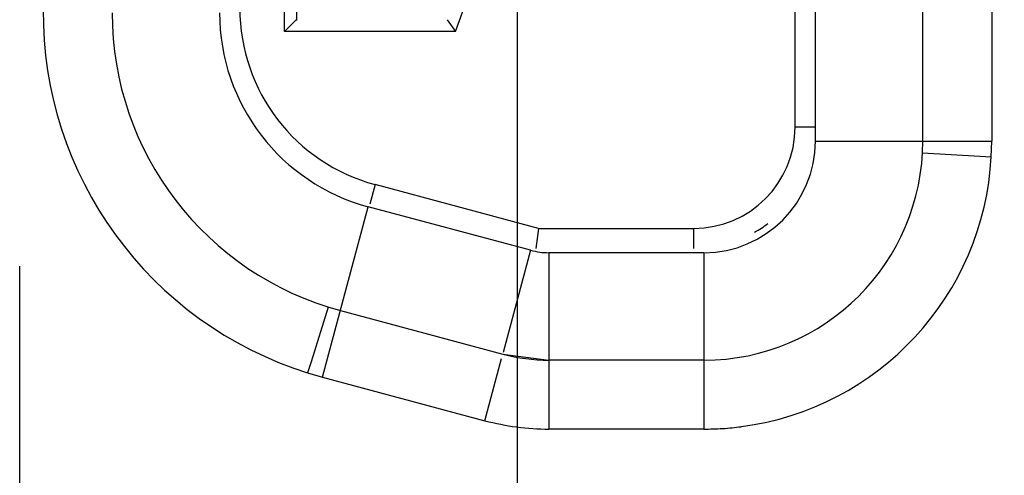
# Model space of a CAD drawing. Header units: inches. Extents: x 0 to 34, y 0 to 22.
# Tile 19 of 71: x 8.633 to 8.875, y 15.466 to 15.579. Entities that reach past the tile are written whole.
import ezdxf

# ---------------------------------------------------------------- set-up
doc = ezdxf.new("R2010")
doc.units = ezdxf.units.IN
doc.header["$LTSCALE"] = 1.87
doc.header["$MEASUREMENT"] = 0
doc.layers.get('0').update_dxf_attribs({"linetype": 'CONTINUOUS'})
doc.layers.add('DIMENSIONS', color=7, linetype='CONTINUOUS')
doc.styles.get("Standard").update_dxf_attribs({"font": 'txt', "width": 0.8})
doc.dimstyles.new('DIMSTYLE_1', dxfattribs={"dimtxt": 0.125, "dimasz": 0.18, "dimexe": 0.125, "dimexo": 0.0625, "dimgap": 0.09, "dimtad": 0, "dimtih": 1, "dimtoh": 1, "dimzin": 4, "dimdsep": 46, "dimtxsty": 'STANDARD', "dimblk": '_FILLED', "dimblk1": '_FILLED', "dimblk2": '_FILLED', "dimcen": 0.09, "dimadec": 0, "dimazin": 0, "dimtp": 0.01, "dimtm": 0.01, "dimtfac": 1, "dimtofl": 0, "dimtmove": 0, "dimatfit": 3, "dimldrblk": '_FILLED', "dimfxl": 1, "dimtolj": 1, "dimtzin": 4, "dimarcsym": 0})

# ---------------------------------------------------------------- blocks, each defined once
blk = doc.blocks.new('*D17')
at = {"layer": 'DIMENSIONS', "color": 2, "linetype": 'CONTINUOUS'}
blk.add_line((8.7552764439, 15.6219518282), (8.7552764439, 14.0748562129), dxfattribs=at)
at = {"layer": 'DIMENSIONS', "color": 2, "linetype": 'CONTINUOUS', "insert": (8.6927764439, 14.0123562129), "char_height": 0.125, "width": 1.125, "attachment_point": 3, "rotation": 90, "line_spacing_factor": 0.9}
blk.add_mtext('2.74{\\Ftxt.shx;\\W1.000000;\\H0.125000; }[69.7]', dxfattribs=at)
blk = doc.blocks.new('_FILLED')
at = {"color": 0, "linetype": 'BYBLOCK'}
blk.add_solid([(0, 0), (-1, 0.1736111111), (-1, -0.1736111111)], dxfattribs=at)
blk = doc.blocks.new('*D26')
at = {"layer": 'DIMENSIONS', "color": 2, "linetype": 'CONTINUOUS'}
blk.add_line((19.0762764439, 15.45503241), (19.0762764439, 14.0748562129), dxfattribs=at)
at = {"layer": 'DIMENSIONS', "color": 2, "linetype": 'CONTINUOUS', "insert": (19.0137764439, 14.0123562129), "char_height": 0.125, "width": 1.325, "attachment_point": 3, "rotation": 90, "line_spacing_factor": 0.9}
blk.add_mtext('13.06{\\Ftxt.shx;\\W1.000000;\\H0.125000; }[331.8]', dxfattribs=at)
blk = doc.blocks.new('*D27')
at = {"layer": 'DIMENSIONS', "color": 2, "linetype": 'CONTINUOUS'}
blk.add_line((20.1762764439, 15.45503241), (20.1762764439, 14.0748562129), dxfattribs=at)
at = {"layer": 'DIMENSIONS', "color": 2, "linetype": 'CONTINUOUS', "insert": (20.1137764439, 14.0123562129), "char_height": 0.125, "width": 1.325, "attachment_point": 3, "rotation": 90, "line_spacing_factor": 0.9}
blk.add_mtext('14.16{\\Ftxt.shx;\\W1.000000;\\H0.125000; }[359.8]', dxfattribs=at)
blk = doc.blocks.new('*D33')
at = {"layer": 'DIMENSIONS', "color": 2, "linetype": 'CONTINUOUS'}
for p, q in [((5.7269762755, 16.17663241), (5.6732478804, 16.0090444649)), ((9.4976764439, 16.17663241), (5.7269762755, 16.17663241)), ((5.6732478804, 16.0090444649), (5.3247764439, 16.0090444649))]:
    blk.add_line(p, q, dxfattribs=at)
at = {"layer": 'DIMENSIONS', "color": 2, "linetype": 'CONTINUOUS', "insert": (5.2622764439, 16.0715444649), "char_height": 0.125, "width": 1.125, "attachment_point": 3, "line_spacing_factor": 0.9}
blk.add_mtext('1.41{\\Ftxt.shx;\\W1.000000;\\H0.125000; }[35.9]', dxfattribs=at)
blk = doc.blocks.new('*D37')
at = {"layer": 'DIMENSIONS', "color": 2, "linetype": 'CONTINUOUS'}
blk.add_line((9.3186764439, 17.00563241), (5.3247764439, 17.00563241), dxfattribs=at)
at = {"layer": 'DIMENSIONS', "color": 2, "linetype": 'CONTINUOUS', "insert": (5.2622764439, 17.06813241), "char_height": 0.125, "width": 0.925, "attachment_point": 3, "line_spacing_factor": 0.9}
blk.add_mtext('2.24{\\Ftxt.shx;\\W1.000000;\\H0.125000; }[57]', dxfattribs=at)
blk = doc.blocks.new('*D39')
at = {"layer": 'DIMENSIONS', "color": 2, "linetype": 'CONTINUOUS'}
blk.add_line((10.1886764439, 18.02663241), (5.3247764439, 18.02663241), dxfattribs=at)
at = {"layer": 'DIMENSIONS', "color": 2, "linetype": 'CONTINUOUS', "insert": (5.2622764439, 18.08913241), "char_height": 0.125, "width": 1.125, "attachment_point": 3, "line_spacing_factor": 0.9}
blk.add_mtext('3.26{\\Ftxt.shx;\\W1.000000;\\H0.125000; }[82.9]', dxfattribs=at)

msp = doc.modelspace()

# ---------------------------------------------------------------- linework, layer by layer
at = {"color": 7, "linetype": 'CONTINUOUS'}
for p, q in [((8.8288856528, 15.5485921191), (8.8288856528, 16.0655921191)), ((8.8553856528, 15.5485921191), (8.8553856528, 16.0655921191)), ((8.8723856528, 16.0655921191), (8.8723856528, 15.5485921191)), ((8.8238856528, 15.5520921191), (8.8238856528, 16.0620921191)), ((8.740070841, 15.5755921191), (8.7478856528, 15.5970631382)), ((8.6978856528, 15.5755921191), (8.6978856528, 15.5921211)), ((8.7008856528, 15.5916274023), (8.7008856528, 15.5783776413)), ((8.7007680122, 15.5784744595), (8.6978856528, 15.5755921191)), ((8.7380465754, 15.5784830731), (8.740070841, 15.5755921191)), ((8.740070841, 15.5755921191), (8.6978856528, 15.5755921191)), ((8.8238856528, 15.5520921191), (8.8288856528, 15.5520921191)), ((8.8288856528, 15.5485921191), (8.8723856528, 15.5485921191)), ((8.8722824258, 15.5447649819), (8.8723856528, 15.5485921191)), ((8.8553071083, 15.5456807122), (8.8694259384, 15.54492225)), ((8.8694259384, 15.54492225), (8.8722823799, 15.5447641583)), ((8.7202387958, 15.5378918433), (8.7189447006, 15.5330622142)), ((8.7605439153, 15.5270921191), (8.7202387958, 15.5378918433)), ((8.7073154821, 15.4904011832), (8.7185741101, 15.5324189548)), ((8.758621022, 15.5216884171), (8.7185741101, 15.5324189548)), ((8.7605439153, 15.5270921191), (8.7598856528, 15.5220921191)), ((8.7605439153, 15.5270921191), (8.7988856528, 15.5270921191)), ((8.7988856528, 15.5220921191), (8.7988856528, 15.5270921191)), ((8.758621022, 15.5216884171), (8.7518583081, 15.4964496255)), ((8.7631503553, 15.5210921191), (8.7631503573, 15.4775921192)), ((8.8013856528, 15.5210921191), (8.7631503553, 15.5210921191)), ((8.8013856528, 15.5210921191), (8.8013856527, 15.4775921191)), ((8.632583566, 15.3325921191), (8.632583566, 15.5177924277)), ((8.7086962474, 15.5076982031), (8.7044727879, 15.4942096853)), ((8.7117154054, 15.5068219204), (8.7517623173, 15.4960913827)), ((8.747362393, 15.4796706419), (8.7514786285, 15.4950326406)), ((8.7517623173, 15.4960913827), (8.7631503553, 15.4945921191)), ((8.7044727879, 15.4942096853), (8.703620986, 15.4914734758)), ((8.8013856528, 15.4945921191), (8.7631503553, 15.4945921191)), ((8.7036203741, 15.4914736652), (8.7073154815, 15.4904011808)), ((8.7073154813, 15.4904011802), (8.7473623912, 15.479670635)), ((8.8013856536, 15.4775921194), (8.7631503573, 15.4775921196))]:
    msp.add_line(p, q, dxfattribs=at)
for centre, radius, start, end in [((8.7313897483, 15.5802391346), 0.0930069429, 179.4745281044, 252.6282386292), ((8.7313856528, 15.5802322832), 0.076, 179.9999999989, 255), ((8.7313856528, 15.5802322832), 0.0495, 180, 254.9999999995), ((8.7318856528, 15.5813585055), 0.045, 180, 254.9999999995), ((8.7988856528, 15.5520921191), 0.025, 270, 360), ((8.8013856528, 15.5485921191), 0.054, 270, 360), ((8.8013856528, 15.5485921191), 0.0275, 270, 360), ((8.8014120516, 15.548578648), 0.0709705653, 277.4549510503, 356.9117400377), ((8.7988856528, 15.5520921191), 0.03, 300, 307.5), ((8.7631503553, 15.5385921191), 0.0175, 255.000000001, 270), ((8.7631503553, 15.5385921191), 0.044, 255.0000000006, 270)]:
    msp.add_arc(centre, radius, start, end, dxfattribs=at)
for points, knots in [([(8.7473623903, 15.4796706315), (8.7499330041, 15.4789940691), (8.7551623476, 15.4779317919), (8.7604890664, 15.4775990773), (8.7631503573, 15.4775921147)], [0, 0, 0, 0, 0.4997044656, 1, 1, 1, 1]), ([(8.8013856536, 15.4775921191), (8.802926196, 15.4776159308), (8.8060076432, 15.4776755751), (8.8090752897, 15.4779916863), (8.8106015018, 15.4781930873)], [0, 0, 0, 0, 0.5002082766, 1, 1, 1, 1])]:
    msp.add_open_spline(points, degree=3, knots=knots, dxfattribs=at)

# ---------------------------------------------------------------- dimensions: what is measured, and where the dimension line sits
at = {"layer": 'DIMENSIONS', "color": 2, "linetype": 'CONTINUOUS'}
for feature_location, offset, dtype, origin, picture, middle in [((10.1886764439, 18.02663241), (-4.8639, 0), 0, (10.2511764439, 14.7623562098), '*D39', (4.6997764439, 18.02663241)), ((9.3186764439, 17.00563241), (-3.993899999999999, 0), 0, (9.3811764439, 14.7623562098), '*D37', (4.7997764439, 17.00563241)), ((9.4976764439, 16.17663241), (-4.172899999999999, -0.1675879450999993), 0, (9.5601764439, 14.7623562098), '*D33', (4.6997764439, 16.0090444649)), ((8.7552764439, 15.6219518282), (0, -1.5470956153), 1, (6.0122764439, 15.6844518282), '*D17', (8.7552764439, 13.4498562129)), ((19.0762764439, 15.45503241), (0, -1.380176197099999), 1, (6.0122764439, 15.51753241), '*D26', (19.0762764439, 13.3498562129)), ((20.1762764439, 15.45503241), (0, -1.380176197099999), 1, (6.0122764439, 15.51753241), '*D27', (20.1762764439, 13.3498562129))]:
    dim = msp.add_ordinate_dim(feature_location=feature_location, offset=offset, dtype=dtype, origin=origin, dimstyle='DIMSTYLE_1', override={"dimtad": 1, "dimtih": 0, "dimtoh": 0}, dxfattribs=at)
    dim.commit()
    dim.dimension.update_dxf_attribs({"geometry": picture, "text_midpoint": middle})

doc.saveas('drawing.dxf')
